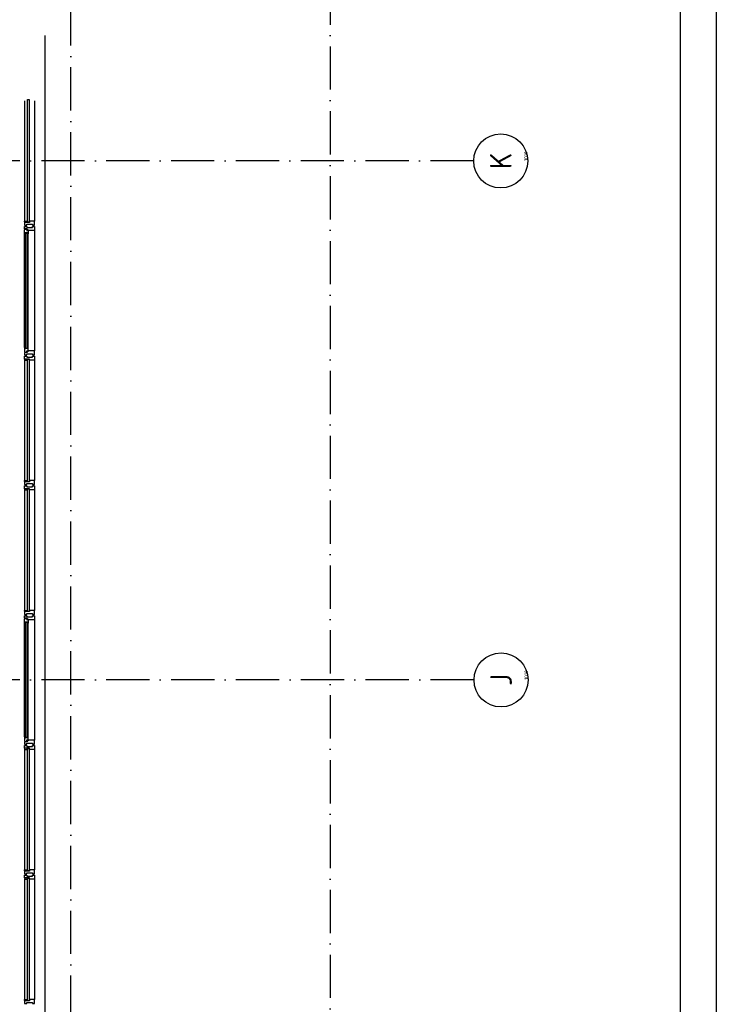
# Model space of a CAD drawing. Header units: millimetres. Extents: x 90707 to 259985, y -1262 to 84291.
# Tile 84 of 85: x 231038 to 240707, y 62308 to 75967. Entities that reach past the tile are written whole.
import ezdxf
from ezdxf.enums import TextEntityAlignment as Align

# ---------------------------------------------------------------- set-up
doc = ezdxf.new("R2010")
doc.units = ezdxf.units.MM
doc.header["$LTSCALE"] = 100
doc.linetypes.add('DASHDOT', pattern=[9, 6, -1.5, 0, -1.5])
doc.layers.get('0').update_dxf_attribs({"linetype": 'CONTINUOUS'})
for name, color, linetype in [('AL$7----_STRAMIEN', 1, 'DASHDOT'), ('AL21----_BUITENWAND', 4, 'CONTINUOUS'), ('AL31----_BUITENKOZ', 7, 'CONTINUOUS'), ('ALN-----_BLOCKNAAM', 2, 'CONTINUOUS'), ('ALXOU---_GLAS', 7, 'CONTINUOUS'), ('EL6441--_DATACOM', 3, 'CONTINUOUS'), ('LIJN025', 10, 'CONTINUOUS'), ('LIJN050', 90, 'CONTINUOUS'), ('TEKST25', 10, 'CONTINUOUS'), ('TEKST35', 50, 'CONTINUOUS'), ('TEKST50', 90, 'CONTINUOUS'), ('VOLGNUMMER', 7, 'CONTINUOUS')]:
    doc.layers.add(name, color=color, linetype=linetype)
doc.styles.add('ISO', font='ISO.SHX')
doc.styles.add('ROMAND', font='romand')
doc.styles.get("Standard").update_dxf_attribs({"font": 'iso.shx'})

# ---------------------------------------------------------------- blocks, each defined once
blk = doc.blocks.new('A0-GE')
at = {"layer": 'LIJN025'}
blk.add_lwpolyline([(1500, 841), (1500, 0), (0, 0), (0, 841)], close=True, dxfattribs=at)
at = {"layer": 'LIJN050', "const_width": 0.2}
blk.add_lwpolyline([(1495, 836), (25, 836), (25, 5), (1495, 5)], close=True, dxfattribs=at)
at = {"layer": 'TEKST25', "style": 'ROMAND', "width": 2.899115}
blk.add_attdef('STATUS', text='', height=2.5, dxfattribs=at).set_placement((1454, 71.5), (1493, 71.5), align=Align.FIT)
at = {"layer": 'TEKST25', "style": 'ISO'}
for tag, p in [('E', (1455.25, 66)), ('NAAM-E', (1466.75, 66)), ('DATUM-E', (1485, 66)), ('D', (1455.25, 61)), ('NAAM-D', (1466.75, 61)), ('DATUM-D', (1485, 61)), ('C', (1455.25, 56)), ('NAAM-C', (1466.75, 56)), ('DATUM-C', (1485, 56)), ('B', (1455.25, 51)), ('NAAM-B', (1466.75, 51)), ('DATUM-B', (1485, 51)), ('A', (1455.25, 46)), ('NAAM-A', (1466.75, 46)), ('DATUM-A', (1485, 46))]:
    blk.add_attdef(tag, text='', height=2.5, dxfattribs=at).set_placement(p, align=Align.CENTER)
for tag, p in [('DATUM', (1332.75, 36.25)), ('SCHAAL', (1368, 36.25)), ('GETEKEND', (1398.25, 36.25)), ('GECONTOL.', (1433, 36.25)), ('FORMAAT', (1463.25, 28.25))]:
    blk.add_attdef(tag, p, '', height=2.5, dxfattribs=at)
at = {"layer": 'TEKST35', "style": 'ISO'}
for tag, p in [('PROJECT', (1334.5, 72.5)), ('PLAATS', (1334.5, 63.5)), ('INSTALLATIE-REGEL1', (1334.5, 52.5)), ('INSTALLATIE-REGEL2', (1334.5, 43.5))]:
    blk.add_attdef(tag, p, '', height=4, dxfattribs=at)
blk.add_attdef('PROJ.NR.', text='', height=4, dxfattribs=at).set_placement((1481, 23), align=Align.CENTER)
at = {"layer": 'TEKST50', "style": 'ISO'}
blk.add_attdef('FILE-NAAM', text='', height=5, dxfattribs=at).set_placement((1473.5, 7.5), align=Align.CENTER)
blk = doc.blocks.new('1010')
at = {"layer": 'AL$7----_STRAMIEN', "color": 7, "linetype": 'Continuous'}
blk.add_circle((0, 750), 750, dxfattribs=at)
at = {"layer": 'AL$7----_STRAMIEN', "color": 3, "linetype": 'Continuous'}
blk.add_attdef('STR-NAAM', text='', height=600, rotation=360, dxfattribs=at).set_placement((0, 750), align=Align.MIDDLE)
at = {"layer": 'ALN-----_BLOCKNAAM', "linetype": 'Continuous'}
blk.add_text('1010', height=100, dxfattribs=at).set_placement((0, 0))
blk = doc.blocks.new('A$Cca306792')
at = {"layer": 'AL$7----_STRAMIEN', "color": 1}
blk.add_line((144228, 78659), (144228, 39965), dxfattribs=at)
for points in [[(140628, 39965), (140628, 78659)], [(146221, 75270), (103518, 75270)], [(146222, 68070), (106171, 68070)]]:
    blk.add_lwpolyline(points, dxfattribs=at)
at = {"layer": 'AL21----_BUITENWAND', "color": 8}
blk.add_line((140268, 77010), (140268, 59390), dxfattribs=at)
blk.add_line((140268, 77010), (140268, 59390), dxfattribs=at)
at = {"layer": 'AL31----_BUITENKOZ', "color": 8}
for p, q in [((139988, 76105), (139988, 74435)), ((140127, 76105), (140127, 74435)), ((139988, 72505), (139988, 70835)), ((140127, 72505), (140127, 70835)), ((139988, 70705), (139988, 69035)), ((140127, 70705), (140127, 69035)), ((139985, 68915), (139990, 68917)), ((139985, 68872), (139985, 68915)), ((140026, 68872), (139985, 68872)), ((139985, 67282), (139985, 68858)), ((139988, 68961), (140018, 68961)), ((139988, 68928), (139988, 68961)), ((140024, 68928), (139988, 68928)), ((139988, 68872), (140001, 68872)), ((139988, 68855), (139988, 68872)), ((140001, 68855), (139988, 68855)), ((139990, 68917), (139990, 68924)), ((139990, 68924), (140019, 68924)), ((140001, 68872), (140001, 68855)), ((140018, 68961), (140018, 68947)), ((140018, 68947), (140098, 68947)), ((140019, 68924), (140019, 68902)), ((140019, 68902), (140024, 68902)), ((140024, 68914), (140024, 68928)), ((140039, 68914), (140024, 68914)), ((140024, 68902), (140024, 68910)), ((140024, 68910), (140039, 68910)), ((140026, 68855), (140026, 68872)), ((140039, 68858), (140026, 68855)), ((140039, 68905), (140039, 68914)), ((140039, 68910), (140039, 68905)), ((140039, 68905), (140039, 68858)), ((140127, 68905), (140039, 68905)), ((140039, 67282), (140039, 68858)), ((140098, 68947), (140098, 68961)), ((140098, 68961), (140127, 68961)), ((140127, 68961), (140127, 68905)), ((140127, 68905), (140127, 67235)), ((140026, 67267), (139985, 67267)), ((139985, 67267), (139985, 67224)), ((139985, 67224), (139990, 67222)), ((140001, 67284), (139988, 67284)), ((139988, 67284), (139988, 67267)), ((139988, 67267), (140001, 67267)), ((140024, 67212), (139988, 67212)), ((139988, 67212), (139988, 67179)), ((139990, 67222), (139990, 67215)), ((139990, 67215), (140019, 67215)), ((140001, 67267), (140001, 67284)), ((140019, 67215), (140019, 67237)), ((140019, 67237), (140024, 67237)), ((140024, 67237), (140024, 67229)), ((140024, 67229), (140039, 67229)), ((140039, 67226), (140024, 67226)), ((140024, 67226), (140024, 67212)), ((140039, 67282), (140026, 67284)), ((140026, 67284), (140026, 67267)), ((140039, 67235), (140039, 67282)), ((140039, 67229), (140039, 67235)), ((140127, 67235), (140039, 67235)), ((140039, 67235), (140039, 67226)), ((140127, 67179), (140127, 67235)), ((139988, 67179), (140018, 67179)), ((139988, 67105), (139988, 65435)), ((140018, 67179), (140018, 67193)), ((140018, 67193), (140098, 67193)), ((140098, 67193), (140098, 67179)), ((140098, 67179), (140127, 67179)), ((140127, 67105), (140127, 65435)), ((139988, 65305), (139988, 63635)), ((140127, 65305), (140127, 63635))]:
    blk.add_line(p, q, dxfattribs=at)
at = {"layer": 'AL31----_BUITENKOZ', "color": 8, "linetype": 'Continuous'}
for p, q in [((139988, 74423), (139988, 74435)), ((139988, 74435), (140025, 74435)), ((139993, 74423), (139988, 74423)), ((139988, 74418), (139988, 74379)), ((140055, 74418), (139988, 74418)), ((139988, 74379), (139994, 74379)), ((139993, 74418), (139993, 74423)), ((140025, 74418), (139993, 74418)), ((139994, 74379), (140008, 74379)), ((140008, 74379), (140008, 74379)), ((140008, 74379), (140018, 74379)), ((140018, 74379), (140018, 74393)), ((140018, 74393), (140098, 74393)), ((140025, 74435), (140025, 74418)), ((140108, 74435), (140055, 74435)), ((140055, 74435), (140055, 74418)), ((140098, 74393), (140098, 74379)), ((140098, 74379), (140107, 74379)), ((140107, 74379), (140107, 74379)), ((140107, 74379), (140121, 74379)), ((140116, 74435), (140108, 74435)), ((140120, 74435), (140116, 74435)), ((140127, 74435), (140120, 74435)), ((140121, 74379), (140127, 74379)), ((140127, 74398), (140127, 74435)), ((140127, 74379), (140127, 74398)), ((139988, 70823), (139988, 70835)), ((139988, 70835), (140025, 70835)), ((139993, 70823), (139988, 70823)), ((139988, 70818), (139988, 70779)), ((140055, 70818), (139988, 70818)), ((139988, 70779), (139994, 70779)), ((139988, 70722), (139988, 70761)), ((139988, 70761), (139994, 70761)), ((139993, 70818), (139993, 70823)), ((140025, 70818), (139993, 70818)), ((139994, 70779), (140008, 70779)), ((139994, 70761), (140008, 70761)), ((140008, 70779), (140008, 70779)), ((140008, 70779), (140018, 70779)), ((140008, 70761), (140008, 70761)), ((140008, 70761), (140018, 70761)), ((140018, 70779), (140018, 70793)), ((140018, 70793), (140098, 70793)), ((140018, 70761), (140018, 70747)), ((140025, 70835), (140025, 70818)), ((140108, 70835), (140055, 70835)), ((140055, 70835), (140055, 70818)), ((140098, 70793), (140098, 70779)), ((140098, 70779), (140107, 70779)), ((140098, 70747), (140098, 70761)), ((140098, 70761), (140108, 70761)), ((140107, 70779), (140107, 70779)), ((140107, 70779), (140121, 70779)), ((140116, 70835), (140108, 70835)), ((140108, 70761), (140108, 70761)), ((140108, 70761), (140121, 70761)), ((140120, 70835), (140116, 70835)), ((140127, 70835), (140120, 70835)), ((140121, 70779), (140127, 70779)), ((140121, 70761), (140127, 70761)), ((140127, 70798), (140127, 70835)), ((140127, 70779), (140127, 70798)), ((140127, 70761), (140127, 70742)), ((140055, 70722), (139988, 70722)), ((139993, 70717), (139988, 70717)), ((139988, 70717), (139988, 70705)), ((139988, 70705), (140025, 70705)), ((140025, 70722), (139993, 70722)), ((139993, 70722), (139993, 70717)), ((140018, 70747), (140098, 70747)), ((140025, 70705), (140025, 70722)), ((140055, 70705), (140055, 70722)), ((140108, 70705), (140055, 70705)), ((140116, 70705), (140108, 70705)), ((140120, 70705), (140116, 70705)), ((140127, 70705), (140120, 70705)), ((140127, 70742), (140127, 70705)), ((139988, 69023), (139988, 69035)), ((139988, 69035), (140025, 69035)), ((139993, 69023), (139988, 69023)), ((139988, 69018), (139988, 68979)), ((140055, 69018), (139988, 69018)), ((139993, 69018), (139993, 69023)), ((140025, 69018), (139993, 69018)), ((140018, 68979), (140018, 68993)), ((140018, 68993), (140098, 68993)), ((140025, 69035), (140025, 69018)), ((140108, 69035), (140055, 69035)), ((140055, 69035), (140055, 69018)), ((140098, 68993), (140098, 68979)), ((140116, 69035), (140108, 69035)), ((140120, 69035), (140116, 69035)), ((140127, 69035), (140120, 69035)), ((140127, 68998), (140127, 69035)), ((140127, 68979), (140127, 68998)), ((139988, 68979), (139994, 68979)), ((139994, 68979), (140008, 68979)), ((140008, 68979), (140008, 68979)), ((140008, 68979), (140018, 68979)), ((140098, 68979), (140107, 68979)), ((140107, 68979), (140107, 68979)), ((140107, 68979), (140121, 68979)), ((140121, 68979), (140127, 68979)), ((139988, 67122), (139988, 67161)), ((139988, 67161), (139994, 67161)), ((140055, 67122), (139988, 67122)), ((139993, 67117), (139988, 67117)), ((139988, 67117), (139988, 67105)), ((139988, 67105), (140025, 67105)), ((140025, 67122), (139993, 67122)), ((139993, 67122), (139993, 67117)), ((139994, 67161), (140008, 67161)), ((140008, 67161), (140008, 67161)), ((140008, 67161), (140018, 67161)), ((140018, 67161), (140018, 67147)), ((140018, 67147), (140098, 67147)), ((140025, 67105), (140025, 67122)), ((140055, 67105), (140055, 67122)), ((140108, 67105), (140055, 67105)), ((140098, 67147), (140098, 67161)), ((140098, 67161), (140108, 67161)), ((140108, 67161), (140108, 67161)), ((140108, 67161), (140121, 67161)), ((140116, 67105), (140108, 67105)), ((140120, 67105), (140116, 67105)), ((140127, 67105), (140120, 67105)), ((140121, 67161), (140127, 67161)), ((140127, 67161), (140127, 67142)), ((140127, 67142), (140127, 67105)), ((139988, 65423), (139988, 65435)), ((139988, 65435), (140025, 65435)), ((140025, 65435), (140025, 65418)), ((140108, 65435), (140055, 65435)), ((140055, 65435), (140055, 65418)), ((140116, 65435), (140108, 65435)), ((140120, 65435), (140116, 65435)), ((140127, 65435), (140120, 65435)), ((140127, 65398), (140127, 65435)), ((139993, 65423), (139988, 65423)), ((139988, 65418), (139988, 65379)), ((140055, 65418), (139988, 65418)), ((139988, 65379), (139994, 65379)), ((139988, 65322), (139988, 65361)), ((139988, 65361), (139994, 65361)), ((140055, 65322), (139988, 65322)), ((139993, 65317), (139988, 65317)), ((139988, 65317), (139988, 65305)), ((139988, 65305), (140025, 65305)), ((139993, 65418), (139993, 65423)), ((140025, 65418), (139993, 65418)), ((140025, 65322), (139993, 65322)), ((139993, 65322), (139993, 65317)), ((139994, 65379), (140008, 65379)), ((139994, 65361), (140008, 65361)), ((140008, 65379), (140008, 65379)), ((140008, 65379), (140018, 65379)), ((140008, 65361), (140008, 65361)), ((140008, 65361), (140018, 65361)), ((140018, 65379), (140018, 65393)), ((140018, 65393), (140098, 65393)), ((140018, 65361), (140018, 65347)), ((140018, 65347), (140098, 65347)), ((140025, 65305), (140025, 65322)), ((140055, 65305), (140055, 65322)), ((140108, 65305), (140055, 65305)), ((140098, 65393), (140098, 65379)), ((140098, 65379), (140107, 65379)), ((140098, 65347), (140098, 65361)), ((140098, 65361), (140108, 65361)), ((140107, 65379), (140107, 65379)), ((140107, 65379), (140121, 65379)), ((140108, 65361), (140108, 65361)), ((140108, 65361), (140121, 65361)), ((140116, 65305), (140108, 65305)), ((140120, 65305), (140116, 65305)), ((140127, 65305), (140120, 65305)), ((140121, 65379), (140127, 65379)), ((140121, 65361), (140127, 65361)), ((140127, 65379), (140127, 65398)), ((140127, 65361), (140127, 65342)), ((140127, 65342), (140127, 65305)), ((139988, 63623), (139988, 63635)), ((139988, 63635), (140025, 63635)), ((139993, 63623), (139988, 63623)), ((139988, 63618), (139988, 63579)), ((140055, 63618), (139988, 63618)), ((139988, 63579), (139994, 63579)), ((139993, 63618), (139993, 63623)), ((140025, 63618), (139993, 63618)), ((139994, 63579), (140008, 63579)), ((140008, 63579), (140008, 63579)), ((140008, 63579), (140018, 63579)), ((140018, 63579), (140018, 63593)), ((140018, 63593), (140098, 63593)), ((140025, 63635), (140025, 63618)), ((140108, 63635), (140055, 63635)), ((140055, 63635), (140055, 63618)), ((140098, 63593), (140098, 63579)), ((140098, 63579), (140107, 63579)), ((140107, 63579), (140107, 63579)), ((140107, 63579), (140121, 63579)), ((140116, 63635), (140108, 63635)), ((140120, 63635), (140116, 63635)), ((140127, 63635), (140120, 63635)), ((140121, 63579), (140127, 63579)), ((140127, 63598), (140127, 63635)), ((140127, 63579), (140127, 63598))]:
    blk.add_line(p, q, dxfattribs=at)
at = {"layer": 'AL31----_BUITENKOZ', "color": 8}
for points in [[(139988, 76105), (139988, 74435)], [(140127, 76105), (140127, 74435)], [(139985, 72682), (139985, 74258)], [(139985, 72682), (139985, 74258)], [(140039, 72682), (140039, 74258)], [(140039, 72682), (140039, 74258)], [(140127, 74305), (140127, 72635)], [(140127, 74305), (140127, 72635)], [(139988, 72505), (139988, 70835)], [(140127, 72505), (140127, 70835)], [(139988, 70705), (139988, 69035)], [(140127, 70705), (140127, 69035)], [(139985, 67282), (139985, 68858)], [(140039, 67282), (140039, 68858)], [(140127, 68905), (140127, 67235)], [(139988, 67105), (139988, 65435)], [(140127, 67105), (140127, 65435)], [(139988, 65305), (139988, 63635)], [(140127, 65305), (140127, 63635)]]:
    blk.add_lwpolyline(points, dxfattribs=at)
for points in [[(139985, 74315), (139990, 74317), (139990, 74324), (140019, 74324), (140019, 74302), (140024, 74302), (140024, 74310), (140039, 74310), (140039, 74305), (140039, 74258), (140026, 74255), (140026, 74272), (139985, 74272)], [(139985, 74315), (139990, 74317), (139990, 74324), (140019, 74324), (140019, 74302), (140024, 74302), (140024, 74310), (140039, 74310), (140039, 74305), (140039, 74258), (140026, 74255), (140026, 74272), (139985, 74272)], [(139988, 74361), (140018, 74361), (140018, 74347), (140098, 74347), (140098, 74361), (140127, 74361), (140127, 74305), (140039, 74305), (140039, 74314), (140024, 74314), (140024, 74328), (139988, 74328)], [(139988, 74361), (140018, 74361), (140018, 74347), (140098, 74347), (140098, 74361), (140127, 74361), (140127, 74305), (140039, 74305), (140039, 74314), (140024, 74314), (140024, 74328), (139988, 74328)], [(139988, 74272), (140001, 74272), (140001, 74255), (139988, 74255)], [(139988, 74272), (140001, 74272), (140001, 74255), (139988, 74255)], [(139985, 72624), (139990, 72622), (139990, 72615), (140019, 72615), (140019, 72637), (140024, 72637), (140024, 72629), (140039, 72629), (140039, 72635), (140039, 72682), (140026, 72684), (140026, 72667), (139985, 72667)], [(139985, 72624), (139990, 72622), (139990, 72615), (140019, 72615), (140019, 72637), (140024, 72637), (140024, 72629), (140039, 72629), (140039, 72635), (140039, 72682), (140026, 72684), (140026, 72667), (139985, 72667)], [(139988, 72667), (140001, 72667), (140001, 72684), (139988, 72684)], [(139988, 72667), (140001, 72667), (140001, 72684), (139988, 72684)], [(139988, 72579), (140018, 72579), (140018, 72593), (140098, 72593), (140098, 72579), (140127, 72579), (140127, 72635), (140039, 72635), (140039, 72626), (140024, 72626), (140024, 72612), (139988, 72612)], [(139988, 72579), (140018, 72579), (140018, 72593), (140098, 72593), (140098, 72579), (140127, 72579), (140127, 72635), (140039, 72635), (140039, 72626), (140024, 72626), (140024, 72612), (139988, 72612)], [(139985, 68915), (139990, 68917), (139990, 68924), (140019, 68924), (140019, 68902), (140024, 68902), (140024, 68910), (140039, 68910), (140039, 68905), (140039, 68858), (140026, 68855), (140026, 68872), (139985, 68872)], [(139988, 68961), (140018, 68961), (140018, 68947), (140098, 68947), (140098, 68961), (140127, 68961), (140127, 68905), (140039, 68905), (140039, 68914), (140024, 68914), (140024, 68928), (139988, 68928)], [(139988, 68872), (140001, 68872), (140001, 68855), (139988, 68855)], [(139985, 67224), (139990, 67222), (139990, 67215), (140019, 67215), (140019, 67237), (140024, 67237), (140024, 67229), (140039, 67229), (140039, 67235), (140039, 67282), (140026, 67284), (140026, 67267), (139985, 67267)], [(139988, 67267), (140001, 67267), (140001, 67284), (139988, 67284)], [(139988, 67179), (140018, 67179), (140018, 67193), (140098, 67193), (140098, 67179), (140127, 67179), (140127, 67235), (140039, 67235), (140039, 67226), (140024, 67226), (140024, 67212), (139988, 67212)]]:
    blk.add_lwpolyline(points, close=True, dxfattribs=at)
at = {"layer": 'AL31----_BUITENKOZ', "color": 8, "linetype": 'Continuous'}
for points in [[(140025, 74418), (139993, 74418), (139993, 74423), (139988, 74423), (139988, 74435), (140025, 74435)], [(139988, 74418), (139988, 74379), (139994, 74379), (140008, 74379), (140008, 74379), (140018, 74379), (140018, 74393), (140098, 74393), (140098, 74379), (140107, 74379), (140107, 74379), (140121, 74379), (140127, 74379), (140127, 74398), (140127, 74435), (140120, 74435), (140116, 74435), (140108, 74435), (140055, 74435), (140055, 74418)], [(139988, 72522), (139988, 72561), (139994, 72561), (140008, 72561), (140008, 72561), (140018, 72561), (140018, 72547), (140098, 72547), (140098, 72561), (140108, 72561), (140108, 72561), (140121, 72561), (140127, 72561), (140127, 72542), (140127, 72505), (140120, 72505), (140116, 72505), (140108, 72505), (140055, 72505), (140055, 72522)], [(139988, 72522), (139988, 72561), (139994, 72561), (140008, 72561), (140008, 72561), (140018, 72561), (140018, 72547), (140098, 72547), (140098, 72561), (140108, 72561), (140108, 72561), (140121, 72561), (140127, 72561), (140127, 72542), (140127, 72505), (140120, 72505), (140116, 72505), (140108, 72505), (140055, 72505), (140055, 72522)], [(140025, 72522), (139993, 72522), (139993, 72517), (139988, 72517), (139988, 72505), (140025, 72505)], [(140025, 72522), (139993, 72522), (139993, 72517), (139988, 72517), (139988, 72505), (140025, 72505)], [(140025, 70818), (139993, 70818), (139993, 70823), (139988, 70823), (139988, 70835), (140025, 70835)], [(139988, 70818), (139988, 70779), (139994, 70779), (140008, 70779), (140008, 70779), (140018, 70779), (140018, 70793), (140098, 70793), (140098, 70779), (140107, 70779), (140107, 70779), (140121, 70779), (140127, 70779), (140127, 70798), (140127, 70835), (140120, 70835), (140116, 70835), (140108, 70835), (140055, 70835), (140055, 70818)], [(139988, 70722), (139988, 70761), (139994, 70761), (140008, 70761), (140008, 70761), (140018, 70761), (140018, 70747), (140098, 70747), (140098, 70761), (140108, 70761), (140108, 70761), (140121, 70761), (140127, 70761), (140127, 70742), (140127, 70705), (140120, 70705), (140116, 70705), (140108, 70705), (140055, 70705), (140055, 70722)], [(140025, 70722), (139993, 70722), (139993, 70717), (139988, 70717), (139988, 70705), (140025, 70705)], [(140025, 69018), (139993, 69018), (139993, 69023), (139988, 69023), (139988, 69035), (140025, 69035)], [(139988, 69018), (139988, 68979), (139994, 68979), (140008, 68979), (140008, 68979), (140018, 68979), (140018, 68993), (140098, 68993), (140098, 68979), (140107, 68979), (140107, 68979), (140121, 68979), (140127, 68979), (140127, 68998), (140127, 69035), (140120, 69035), (140116, 69035), (140108, 69035), (140055, 69035), (140055, 69018)], [(139988, 67122), (139988, 67161), (139994, 67161), (140008, 67161), (140008, 67161), (140018, 67161), (140018, 67147), (140098, 67147), (140098, 67161), (140108, 67161), (140108, 67161), (140121, 67161), (140127, 67161), (140127, 67142), (140127, 67105), (140120, 67105), (140116, 67105), (140108, 67105), (140055, 67105), (140055, 67122)], [(140025, 67122), (139993, 67122), (139993, 67117), (139988, 67117), (139988, 67105), (140025, 67105)], [(140025, 65418), (139993, 65418), (139993, 65423), (139988, 65423), (139988, 65435), (140025, 65435)], [(139988, 65418), (139988, 65379), (139994, 65379), (140008, 65379), (140008, 65379), (140018, 65379), (140018, 65393), (140098, 65393), (140098, 65379), (140107, 65379), (140107, 65379), (140121, 65379), (140127, 65379), (140127, 65398), (140127, 65435), (140120, 65435), (140116, 65435), (140108, 65435), (140055, 65435), (140055, 65418)], [(139988, 65322), (139988, 65361), (139994, 65361), (140008, 65361), (140008, 65361), (140018, 65361), (140018, 65347), (140098, 65347), (140098, 65361), (140108, 65361), (140108, 65361), (140121, 65361), (140127, 65361), (140127, 65342), (140127, 65305), (140120, 65305), (140116, 65305), (140108, 65305), (140055, 65305), (140055, 65322)], [(140025, 65322), (139993, 65322), (139993, 65317), (139988, 65317), (139988, 65305), (140025, 65305)], [(140025, 63618), (139993, 63618), (139993, 63623), (139988, 63623), (139988, 63635), (140025, 63635)], [(139988, 63618), (139988, 63579), (139994, 63579), (140008, 63579), (140008, 63579), (140018, 63579), (140018, 63593), (140098, 63593), (140098, 63579), (140107, 63579), (140107, 63579), (140121, 63579), (140127, 63579), (140127, 63598), (140127, 63635), (140120, 63635), (140116, 63635), (140108, 63635), (140055, 63635), (140055, 63618)]]:
    blk.add_lwpolyline(points, close=True, dxfattribs=at)
at = {"layer": 'ALXOU---_GLAS', "color": 8}
for p, q in [((140027, 74420), (140027, 76120)), ((140053, 76120), (140053, 74420)), ((140053, 74420), (140027, 74420)), ((140027, 70820), (140027, 72520)), ((140027, 72520), (140053, 72520)), ((140053, 72520), (140053, 70820)), ((140053, 70820), (140027, 70820)), ((140027, 69020), (140027, 70720)), ((140027, 70720), (140053, 70720)), ((140053, 70720), (140053, 69020)), ((140053, 69020), (140027, 69020)), ((140003, 67269), (140003, 68870)), ((140003, 68870), (140024, 68870)), ((140024, 68870), (140024, 67269)), ((140024, 67269), (140003, 67269)), ((140027, 65420), (140027, 67120)), ((140027, 67120), (140053, 67120)), ((140053, 67120), (140053, 65420)), ((140053, 65420), (140027, 65420)), ((140027, 63620), (140027, 65320)), ((140027, 65320), (140053, 65320)), ((140053, 65320), (140053, 63620)), ((140053, 63620), (140027, 63620))]:
    blk.add_line(p, q, dxfattribs=at)
for points in [[(140053, 74420), (140027, 74420), (140027, 76120), (140053, 76120)], [(140024, 72669), (140003, 72669), (140003, 74270), (140024, 74270)], [(140024, 72669), (140003, 72669), (140003, 74270), (140024, 74270)], [(140053, 70820), (140027, 70820), (140027, 72520), (140053, 72520)], [(140053, 69020), (140027, 69020), (140027, 70720), (140053, 70720)], [(140024, 67269), (140003, 67269), (140003, 68870), (140024, 68870)], [(140053, 65420), (140027, 65420), (140027, 67120), (140053, 67120)], [(140053, 63620), (140027, 63620), (140027, 65320), (140053, 65320)]]:
    blk.add_lwpolyline(points, close=True, dxfattribs=at)
at = {"layer": 'AL$7----_STRAMIEN', "xscale": 0.5, "yscale": 0.5, "zscale": 0.5, "rotation": 90}
for p, values in [((146972, 75270), {'STR-NAAM': 'K'}), ((146976, 68070), {'STR-NAAM': 'J'})]:
    blk.add_blockref('1010', p, dxfattribs=at).add_auto_attribs(values)
at = {"layer": 'VOLGNUMMER', "color": 252, "linetype": 'ByBlock'}
for tag, p in [('0.28', (16187, 74214)), ('0.16', (78893, 73105)), ('0.17', (62961, 72994)), ('0.29', (35887, 72529)), ('0.18', (53124, 64542)), ('0.701', (85482, 63517)), ('0.30', (29366, 63128)), ('0.32', (36092, 63166)), ('0.12', (90689, 63024)), ('0.29A', (33165, 62745)), ('0.30', (38191, 61494)), ('0.27', (17657, 61363)), ('0.19', (61479, 61433)), ('0.14', (89762, 60088)), ('0.33', (45869, 59450)), ('0.15', (73454, 57402)), ('0.25', (28058, 57013)), ('0.801', (112714, 57073)), ('0.18A', (61029, 56759)), ('0.26A', (36299, 54851)), ('0.20', (60895, 53506)), ('0.800', (90980, 50804)), ('0.25A', (73288, 48435)), ('0.300', (94483, 48257)), ('0.21', (58702, 48178)), ('0.24', (35041, 47783)), ('0.102', (87631, 47613)), ('0.203', (95795, 46197)), ('0.26', (18559, 46119)), ('0.802', (68387, 42721)), ('0.204', (95497, 42149)), ('0.07B', (66790, 38909)), ('0.702', (95327, 36513))]:
    blk.add_attdef(tag, text='', height=250, dxfattribs=at).set_placement(p, align=Align.MIDDLE_CENTER)
at = {"layer": 'VOLGNUMMER', "color": 8, "linetype": 'ByBlock'}
blk.add_attdef('0.600', text='', height=250, dxfattribs=at).set_placement((96800, 48300), align=Align.MIDDLE_CENTER)

msp = doc.modelspace()

# ---------------------------------------------------------------- block references
at = {"xscale": 100, "yscale": 100, "zscale": 100}
msp.add_blockref('A0-GE', (90707, 191), dxfattribs=at)
at = {"layer": 'EL6441--_DATACOM'}
msp.add_blockref('A$Cca306792', (91118, -1262), dxfattribs=at)

doc.saveas('drawing.dxf')
